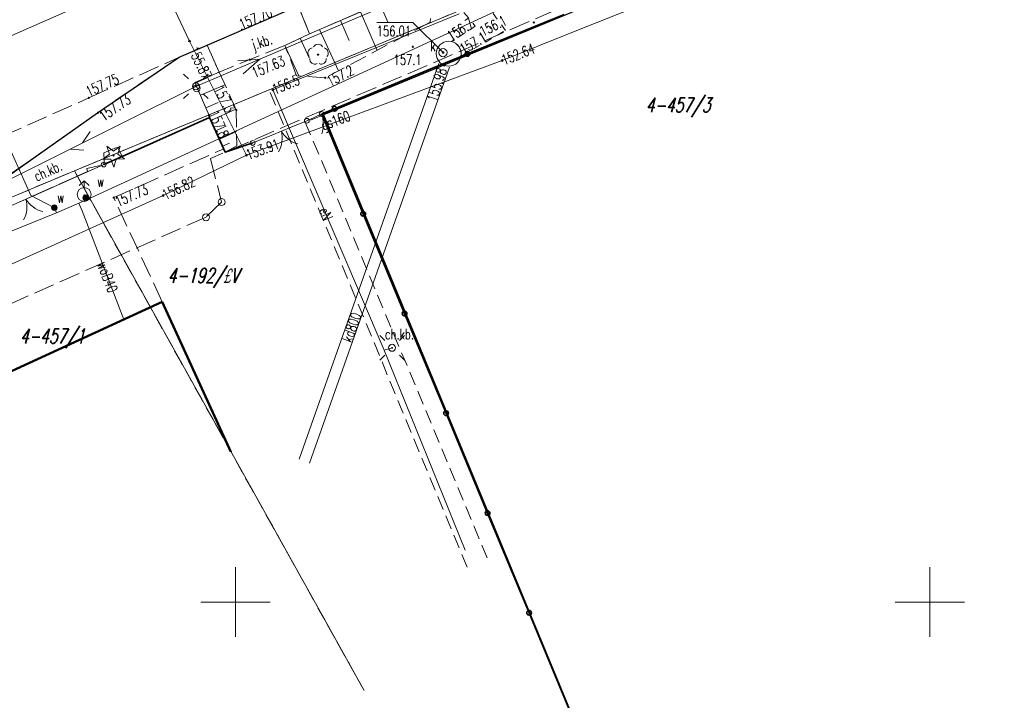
# Model space of a CAD drawing. Header units: metres. Extents: x 7549598 to 7550187, y 5738498 to 5738922.
# Tile 4 of 9: x 7549884 to 7549955, y 5738643 to 5738692. Entities that reach past the tile are written whole.
import ezdxf
from ezdxf.enums import TextEntityAlignment as Align

# ---------------------------------------------------------------- set-up
doc = ezdxf.new("R2010")
doc.units = ezdxf.units.M
for name, pattern in [('1', [0]), ('1_1', [0]), ('1_14', [1, -1]), ('1_OTKC', [1.5, 1, -0.5]), ('1_OTKJ', [2, 1.5, -0.5]), ('1_OTKK', [0]), ('1_OTKU', [2, 1.5, -0.5]), ('1_OTRK', [1.75, 1.25, -0.5]), ('1_OTRKG', [1.75, 1.25, -0.5]), ('1_OTSP', [1.5, 1, -0.5]), ('1_OTWM', [1, 0.5, -0.5]), ('2', [1.5, 1, -0.5]), ('2_EGBU_A', [0]), ('3_SUEP_A', [0]), ('3_SUGP', [0]), ('3_SUKP', [0]), ('3_SUKS', [0]), ('3_SUPP_P', [2, 1.5, -0.5]), ('3_SUPW', [0]), ('3_SUTP_A', [0]), ('3_SUWP', [0])]:
    doc.linetypes.add(name, pattern=pattern)
doc.layers.get('0').update_dxf_attribs({"color": 250, "linetype": 'CONTINUOUS', "lineweight": 100})
for name, color, linetype, lineweight in [('Dzialki', 7, '1', 18), ('Numery_dzialek', 7, 'CONTINUOUS', 9), ('OTK_E_T_0', 7, 'CONTINUOUS', 0), ('OTK_E_T_1', 7, 'CONTINUOUS', 0), ('OTK_L_0', 7, '1_OTKJ', 18), ('OTK_L_1', 7, '1_OTKK', 25), ('OTK_L_2', 7, '1_OTKC', 18), ('OTK_L_4', 7, '1_OTKU', 18), ('OTO_L_0', 7, 'CONTINUOUS', 35), ('OTO_L_1', 7, 'CONTINUOUS', 18), ('OTO_L_2', 7, 'CONTINUOUS', 18), ('OTR_L_1', 7, '1_OTRK', 18), ('OTR_T_0', 7, 'CONTINUOUS', 18), ('OTR_T_1', 7, 'CONTINUOUS', 18), ('OTS_L_1', 7, '1_OTSP', 18), ('OTW_L_3', 7, 'CONTINUOUS', 18), ('Podzial_sekcyjny_krzyze', 7, '1', 0), ('SUE_T_3', 7, 'CONTINUOUS', 18), ('SUEP_E_T_0', 1, 'CONTINUOUS', 0), ('SUEP_L_0', 1, '3_SUEP_A', 18), ('SUER_T_0', 1, 'CONTINUOUS', 18), ('SUP_L_3', 7, '3_SUPW', 18), ('SUP_T_2', 7, 'CONTINUOUS', 18), ('SUW_E_T_2', 5, 'CONTINUOUS', 0), ('SUW_T_2', 5, 'CONTINUOUS', 18), ('SUW_T_5', 5, 'CONTINUOUS', 18), ('SUWP_E_T_0', 5, 'CONTINUOUS', 0), ('SUWP_L_0', 5, '3_SUWP', 18)]:
    doc.layers.add(name, color=color, linetype=linetype, lineweight=lineweight)
for name, color, linetype, lineweight, true_color in [('EGBB_L_0', 36, '2_EGBU_A', 50, 0x804000), ('Kontury', 96, '2', 18, 0x008000), ('Numery_konturow', 96, 'CONTINUOUS', 9, 0x008000), ('OTZ_T_0', 96, 'CONTINUOUS', 18, 0x008000), ('OTZ_T_1', 96, 'CONTINUOUS', 18, 0x008000), ('P_SUK_T_3', 36, 'CONTINUOUS', 18, 0x803300), ('P_SUKP_L_0', 36, '3_SUPP_P', 18, 0x803300), ('SUGP_E_T_0', 52, 'CONTINUOUS', 0, 0xbfbf00), ('SUGP_L_0', 52, '3_SUGP', 18, 0xbfbf00), ('SUGR_T_0', 52, 'CONTINUOUS', 18, 0xbfbf00), ('SUK_E_T_4', 36, 'CONTINUOUS', 0, 0x803300), ('SUK_L_5', 36, '3_SUKS', 18, 0x803300), ('SUKP_E_T_0', 36, 'CONTINUOUS', 0, 0x803300), ('SUKP_L_0', 36, '3_SUKP', 18, 0x803300), ('SUKR_T_0', 36, 'CONTINUOUS', 18, 0x803300), ('SUTP_L_0', 30, '3_SUTP_A', 18, 0xff9100), ('Uzytki', 96, '2', 18, 0x008000)]:
    doc.layers.add(name, color=color, linetype=linetype, lineweight=lineweight, true_color=true_color)
doc.styles.get("Standard").update_dxf_attribs({"font": 'Simplex.SHX', "width": 0.75})

# ---------------------------------------------------------------- blocks, each defined once
blk = doc.blocks.new('2_OTRS')
at = {"linetype": 'CONTINUOUS'}
blk.add_circle((0, 0), 0.045, dxfattribs=at)
blk = doc.blocks.new('2_OTRN')
at = {"linetype": 'CONTINUOUS'}
blk.add_circle((0, 0), 0.045, dxfattribs=at)
blk = doc.blocks.new('2_OTZG')
at = {"linetype": 'CONTINUOUS'}
for p, q in [((-0.78225, -0.26495), (-0.3012, 0.09375)), ((-0.3012, 0.09375), (-0.4937, 0.6621)), ((-0.4937, 0.6621), (-0.0039, 0.31545)), ((-0.0039, 0.31545), (0.4771, 0.67415)), ((0.4771, 0.67415), (0.2988, 0.1012)), ((0.2988, 0.1012), (0.7886, -0.24545)), ((-0.18225, -0.2575), (-0.78225, -0.26495)), ((0.01025, -0.82585), (-0.18225, -0.2575)), ((0.1886, -0.2529), (0.01025, -0.82585)), ((0.7886, -0.24545), (0.1886, -0.2529))]:
    blk.add_line(p, q, dxfattribs=at)
blk.add_circle((0, 0), 0.045, dxfattribs=at)
blk = doc.blocks.new('2_OTZL')
at = {"linetype": 'CONTINUOUS'}
blk.add_circle((0, 0), 0.045, dxfattribs=at)
for centre, start, end in [((0, 0.375), 30.14012, 149.85988), ((-0.357, 0.116), 102.14447, 221.86002), ((0.357, 0.116), 318.13998, 77.85553), ((-0.22, -0.303), 174.14818, 293.85423), ((0.22, -0.303), 246.14577, 5.85182)]:
    blk.add_arc(centre, 0.375, start, end, dxfattribs=at)
blk = doc.blocks.new('4_SUKS')
at = {"linetype": 'CONTINUOUS'}
blk.add_circle((0, 0), 0.25, dxfattribs=at)
blk = doc.blocks.new('4_SUEO_W')
at = {"linetype": 'CONTINUOUS'}
for p, q in [((-0.53035, 0.53035), (-0.8839, 0.8839)), ((0.53035, 0.53035), (0.8839, 0.8839)), ((-0.53035, -0.53035), (-0.8839, -0.8839)), ((0.53035, -0.53035), (0.8839, -0.8839))]:
    blk.add_line(p, q, dxfattribs=at)
blk.add_circle((0, 0), 0.025, dxfattribs=at)
blk = doc.blocks.new('4_SUPP')
at = {"linetype": 'CONTINUOUS'}
blk.add_circle((0, 0), 0.25, dxfattribs=at)
blk = doc.blocks.new('4_SUPS')
at = {"linetype": 'CONTINUOUS'}
blk.add_circle((0, 0), 0.0625, dxfattribs=at)
blk = doc.blocks.new('4_SUWH')
at = {"linetype": 'CONTINUOUS'}
for p, q in [((0, 1), (-0.35355, 0.64645)), ((0, 1), (0.35355, 0.64645)), ((0, 0.5), (0, 1))]:
    blk.add_line(p, q, dxfattribs=at)
blk.add_circle((0, 0), 0.5, dxfattribs=at)
blk = doc.blocks.new('4_SUWW')
at = {"linetype": 'CONTINUOUS'}
for radius in [0.2, 0.175, 0.15, 0.125, 0.1, 0.075, 0.05, 0.025, 0.00715]:
    blk.add_circle((0, 0), radius, dxfattribs=at)

msp = doc.modelspace()

# ---------------------------------------------------------------- linework, layer by layer
at = {"layer": 'Dzialki'}
for p, q in [((7549888.39, 5738681.03), (7549973.31, 5738716.39)), ((7549856.54, 5738667.76), (7549888.39, 5738681.03)), ((7549909.25, 5738643.64), (7549888.39, 5738681.03))]:
    msp.add_line(p, q, dxfattribs=at)
at = {"layer": 'EGBB_L_0', "linetype": '2_EGBU_A'}
for p, q in [((7549894.71, 5738671.62), (7549863.78, 5738657.41)), ((7549899.668, 5738660.815), (7549894.71, 5738671.62))]:
    msp.add_line(p, q, dxfattribs=at)
at = {"layer": 'Kontury'}
for p, q in [((7549902.41, 5738686.87), (7549888.39, 5738681.03)), ((7549916.68, 5738652.51), (7549902.41, 5738686.87)), ((7549888.39, 5738681.03), (7549909.25, 5738643.64))]:
    msp.add_line(p, q, dxfattribs=at)
at = {"layer": 'OTK_L_0', "linetype": '1_14'}
for p, q in [((7549888.63, 5738692.86), (7549879.91, 5738689.04)), ((7549904.51, 5738692.92), (7549905.33, 5738690.89)), ((7549905.33, 5738690.89), (7549903.55, 5738690.07)), ((7549898.82, 5738688.15), (7549897.95, 5738690.09))]:
    msp.add_line(p, q, dxfattribs=at)
at = {"layer": 'OTK_L_0', "linetype": '1_OTKJ'}
for p, q in [((7549897.95, 5738690.09), (7549904.51, 5738692.92)), ((7549895.93, 5738689.21), (7549897.95, 5738690.09)), ((7549903.55, 5738690.07), (7549898.82, 5738688.15)), ((7549889.44, 5738686.29), (7549895.93, 5738689.21)), ((7549895.93, 5738689.21), (7549890.05, 5738685.21)), ((7549881.35, 5738682.69), (7549889.44, 5738686.29)), ((7549890.05, 5738685.21), (7549882.64, 5738679.98))]:
    msp.add_line(p, q, dxfattribs=at)
at = {"layer": 'OTK_L_1', "linetype": '1_OTKK'}
for p, q in [((7549974.7, 5738713.32), (7549906.33, 5738685.06)), ((7549897.95, 5738690.09), (7549904.51, 5738692.92)), ((7549895.93, 5738689.21), (7549897.95, 5738690.09)), ((7549890.05, 5738685.21), (7549895.93, 5738689.21)), ((7549882.64, 5738679.98), (7549890.05, 5738685.21)), ((7549906.33, 5738685.06), (7549948.43, 5738583.44))]:
    msp.add_line(p, q, dxfattribs=at)
at = {"layer": 'OTK_L_2', "linetype": '1_14'}
for p, q in [((7549906.16, 5738691.27), (7549912.54, 5738694)), ((7549905.33, 5738690.89), (7549906.16, 5738691.27)), ((7549897.07, 5738687.39), (7549898.82, 5738688.15)), ((7549898.09, 5738685.01), (7549897.07, 5738687.39))]:
    msp.add_line(p, q, dxfattribs=at)
at = {"layer": 'OTK_L_2', "linetype": '1_OTKC'}
for p, q in [((7549905.33, 5738690.89), (7549904.51, 5738692.92)), ((7549897.95, 5738690.09), (7549895.93, 5738689.21)), ((7549897.95, 5738690.09), (7549898.82, 5738688.15)), ((7549895.93, 5738689.21), (7549890.05, 5738685.21)), ((7549890.05, 5738685.21), (7549882.64, 5738679.98)), ((7549891.83, 5738682.08), (7549898.13, 5738684.88)), ((7549898.13, 5738684.88), (7549898.09, 5738685.01)), ((7549906.33, 5738685.06), (7549905.02, 5738684.55)), ((7549905.02, 5738684.55), (7549918.2, 5738653)), ((7549935.154, 5738615.485), (7549906.33, 5738685.06)), ((7549890.5, 5738682.34), (7549891.5, 5738682.74)), ((7549891.5, 5738682.74), (7549891.78, 5738682.18)), ((7549890.54, 5738681.78), (7549890.5, 5738682.34)), ((7549890.5, 5738681.49), (7549890.54, 5738681.78)), ((7549891.78, 5738682.18), (7549891.83, 5738682.08)), ((7549879.06, 5738676.4), (7549889.34, 5738680.98)), ((7549889.28, 5738681.21), (7549890.5, 5738681.49)), ((7549889.34, 5738680.98), (7549889.28, 5738681.21))]:
    msp.add_line(p, q, dxfattribs=at)
at = {"layer": 'OTK_L_4', "linetype": '1_OTKU'}
for p, q in [((7549898.13, 5738684.88), (7549891.83, 5738682.08)), ((7549899.15, 5738682.624), (7549898.13, 5738684.88)), ((7549891.22, 5738679.11), (7549899.15, 5738682.624)), ((7549891.83, 5738682.08), (7549890.5, 5738681.49)), ((7549890.5, 5738681.49), (7549879.06, 5738676.4)), ((7549894.71, 5738671.62), (7549891.22, 5738679.11)), ((7549871.909, 5738661.144), (7549894.71, 5738671.62))]:
    msp.add_line(p, q, dxfattribs=at)
at = {"layer": 'OTO_L_0'}
for p, q in [((7549923.65, 5738692.3), (7549916.71, 5738689.456)), ((7549916.71, 5738689.456), (7549914.06, 5738688.37)), ((7549914.06, 5738688.37), (7549907.126, 5738685.512)), ((7549907.126, 5738685.512), (7549906.2, 5738685.13)), ((7549891.83, 5738682.08), (7549898.13, 5738684.88)), ((7549899.26, 5738682.38), (7549898.13, 5738684.88)), ((7549909.187, 5738677.949), (7549906.2, 5738685.13)), ((7549901.23, 5738683.05), (7549899.26, 5738682.38)), ((7549890.5, 5738681.49), (7549891.83, 5738682.08)), ((7549912.173, 5738670.768), (7549909.187, 5738677.949)), ((7549915.16, 5738663.587), (7549912.173, 5738670.768)), ((7549918.147, 5738656.407), (7549915.16, 5738663.587)), ((7549921.133, 5738649.226), (7549918.147, 5738656.407)), ((7549924.12, 5738642.045), (7549921.133, 5738649.226))]:
    msp.add_line(p, q, dxfattribs=at)
for centre in [(7549916.71, 5738689.456), (7549907.126, 5738685.512), (7549909.187, 5738677.949), (7549912.173, 5738670.768), (7549915.16, 5738663.587), (7549918.147, 5738656.407), (7549921.133, 5738649.226)]:
    msp.add_circle(centre, 0.17, dxfattribs=at)
at = {"layer": 'OTO_L_1'}
for p, q in [((7549905.13, 5738684.64), (7549903.759, 5738684.081)), ((7549903.99, 5738684.175), (7549902.601, 5738683.609)), ((7549902.601, 5738683.609), (7549901.23, 5738683.05)), ((7549890.5, 5738681.49), (7549885.351, 5738679.199)), ((7549885.579, 5738679.301), (7549884.209, 5738678.691))]:
    msp.add_line(p, q, dxfattribs=at)
for centre in [(7549905.13, 5738684.64), (7549901.23, 5738683.05), (7549890.5, 5738681.49)]:
    msp.add_circle(centre, 0.17, dxfattribs=at)
for centre, start, end in [((7549901.357, 5738683.4), 330.16152, 14.23589), ((7549905.026, 5738684.896), 210.1248, 254.19917), ((7549882.972, 5738678.443), 331.96689, 16.04127), ((7549886.592, 5738680.054), 211.93017, 256.00455)]:
    msp.add_arc(centre, 2, start, end, dxfattribs=at)
at = {"layer": 'OTO_L_2'}
for p, q in [((7549905.665, 5738684.885), (7549905.13, 5738684.64)), ((7549906.2, 5738685.13), (7549905.665, 5738684.885)), ((7549906.2, 5738685.13), (7549906.227, 5738685.033)), ((7549906.227, 5738685.033), (7549906.255, 5738684.935)), ((7549906.255, 5738684.935), (7549906.278, 5738684.847)), ((7549906.278, 5738684.847), (7549906.291, 5738684.743)), ((7549906.291, 5738684.743), (7549906.307, 5738684.651)), ((7549906.307, 5738684.651), (7549906.316, 5738684.556)), ((7549906.316, 5738684.556), (7549906.318, 5738684.458)), ((7549906.247, 5738683.821), (7549906.219, 5738683.731)), ((7549906.268, 5738683.907), (7549906.247, 5738683.821)), ((7549906.289, 5738683.994), (7549906.268, 5738683.907)), ((7549906.298, 5738684.086), (7549906.289, 5738683.994)), ((7549906.312, 5738684.169), (7549906.298, 5738684.086)), ((7549906.317, 5738684.271), (7549906.312, 5738684.169)), ((7549906.327, 5738684.363), (7549906.317, 5738684.271)), ((7549906.318, 5738684.458), (7549906.327, 5738684.363)), ((7549906.219, 5738683.731), (7549906.206, 5738683.703))]:
    msp.add_line(p, q, dxfattribs=at)
for centre in [(7549906.2, 5738685.13), (7549905.13, 5738684.64)]:
    msp.add_circle(centre, 0.17, dxfattribs=at)
at = {"layer": 'OTR_L_1', "linetype": '1_OTRKG'}
for p, q in [((7549906.16, 5738691.27), (7549912.54, 5738694)), ((7549903.55, 5738690.07), (7549905.33, 5738690.89)), ((7549905.33, 5738690.89), (7549906.16, 5738691.27)), ((7549897.07, 5738687.39), (7549898.09, 5738685.01)), ((7549898.09, 5738685.01), (7549898.13, 5738684.88)), ((7549898.13, 5738684.88), (7549899.26, 5738682.38))]:
    msp.add_line(p, q, dxfattribs=at)
at = {"layer": 'OTR_L_1', "linetype": '1_OTRK'}
for p, q in [((7549914.11, 5738693.75), (7549914.02, 5738691.73)), ((7549914.02, 5738691.73), (7549906.46, 5738687.74)), ((7549904.39, 5738687.88), (7549903.55, 5738690.07)), ((7549897.07, 5738687.39), (7549898.82, 5738688.15)), ((7549898.82, 5738688.15), (7549900.05, 5738685.42)), ((7549906.46, 5738687.74), (7549904.39, 5738687.88)), ((7549900.05, 5738685.42), (7549900.08, 5738682.83)), ((7549900.08, 5738682.83), (7549899.26, 5738682.38))]:
    msp.add_line(p, q, dxfattribs=at)
at = {"layer": 'OTR_L_1', "linetype": '1_1'}
for p, q in [((7549910.392, 5738693.081), (7549910.962, 5738691.749)), ((7549909.004, 5738692.487), (7549910.192, 5738689.71)), ((7549907.556, 5738691.868), (7549908.176, 5738690.42)), ((7549906.053, 5738691.221), (7549907.416, 5738688.244)), ((7549904.651, 5738690.577), (7549905.296, 5738689.176)), ((7549903.55, 5738690.07), (7549904.564, 5738687.868)), ((7549897.083, 5738687.359), (7549897.96, 5738687.735)), ((7549897.463, 5738686.474), (7549899.233, 5738687.232)), ((7549897.846, 5738685.58), (7549898.739, 5738685.963)), ((7549898.225, 5738684.671), (7549900.022, 5738685.483)), ((7549898.563, 5738683.922), (7549899.311, 5738684.261)), ((7549898.84, 5738683.308), (7549900.068, 5738683.863)), ((7549899.068, 5738682.805), (7549899.571, 5738683.032))]:
    msp.add_line(p, q, dxfattribs=at)
msp.add_point((7549899.26, 5738682.38), dxfattribs=at)
at = {"layer": 'OTS_L_1', "linetype": '1_OTSP'}
for p, q in [((7549974.7, 5738713.32), (7549906.33, 5738685.06)), ((7549906.33, 5738685.06), (7549948.43, 5738583.44))]:
    msp.add_line(p, q, dxfattribs=at)
at = {"layer": 'OTW_L_3', "linetype": '1_OTWM'}
for p, q in [((7549919.44, 5738691.15), (7549916.77, 5738694.78)), ((7549915.17, 5738693.97), (7549917.26, 5738691.44)), ((7549917.26, 5738691.44), (7549915.7, 5738690.45)), ((7549916.26, 5738689.31), (7549919.44, 5738691.15)), ((7549915.7, 5738690.45), (7549915.52, 5738690.34)), ((7549916.21, 5738689.28), (7549916.26, 5738689.31))]:
    msp.add_line(p, q, dxfattribs=at)
at = {"layer": 'OTW_L_3', "linetype": '1_14'}
for p, q in [((7549915.52, 5738690.34), (7549915.647, 5738690.314)), ((7549915.647, 5738690.314), (7549915.846, 5738690.218)), ((7549915.846, 5738690.218), (7549916.062, 5738690.016)), ((7549916.062, 5738690.016), (7549916.183, 5738689.797)), ((7549916.183, 5738689.797), (7549916.235, 5738689.622)), ((7549916.247, 5738689.47), (7549916.21, 5738689.28)), ((7549916.235, 5738689.622), (7549916.247, 5738689.47))]:
    msp.add_line(p, q, dxfattribs=at)
at = {"layer": 'P_SUKP_L_0', "linetype": '3_SUPP_P'}
for p, q in [((7549926.65, 5738694.15), (7549898.19, 5738681.92)), ((7549898.19, 5738681.92), (7549898.99, 5738678.79)), ((7549898.99, 5738678.79), (7549897.87, 5738677.7)), ((7549897.87, 5738677.7), (7549862.75, 5738662.16))]:
    msp.add_line(p, q, dxfattribs=at)
at = {"layer": 'Podzial_sekcyjny_krzyze'}
for p, q in [((7549900, 5738647.5), (7549900, 5738652.5)), ((7549950, 5738647.5), (7549950, 5738652.5)), ((7549897.5, 5738650), (7549902.5, 5738650)), ((7549947.5, 5738650), (7549952.5, 5738650))]:
    msp.add_line(p, q, dxfattribs=at)
at = {"layer": 'SUEP_L_0', "linetype": '3_SUEP_A'}
for p, q in [((7549901.742, 5738689.074), (7549910.947, 5738692.982)), ((7549916.1, 5738692.35), (7549902.68, 5738686.87)), ((7549897.14, 5738687.12), (7549901.742, 5738689.074)), ((7549900.166, 5738688.948), (7549901.742, 5738689.074)), ((7549901.742, 5738689.074), (7549900.557, 5738688.027)), ((7549902.68, 5738686.87), (7549910.71, 5738668.12)), ((7549910.71, 5738668.12), (7549911.27, 5738668.3)), ((7549910.71, 5738668.12), (7549916.53, 5738653.74))]:
    msp.add_line(p, q, dxfattribs=at)
at = {"layer": 'SUGP_L_0', "linetype": '3_SUGP'}
for p, q in [((7549892.78, 5738698.66), (7549896.68, 5738690.38)), ((7549924.22, 5738690.99), (7549929.58, 5738693.14)), ((7549919.19, 5738688.98), (7549924.22, 5738690.99)), ((7549896.68, 5738690.38), (7549900.78, 5738682.16)), ((7549900.78, 5738682.16), (7549919.19, 5738688.98)), ((7549894.78, 5738679.26), (7549900.78, 5738682.16)), ((7549872.51, 5738669.22), (7549894.78, 5738679.26))]:
    msp.add_line(p, q, dxfattribs=at)
at = {"layer": 'SUK_L_5', "linetype": '3_SUKS'}
msp.add_circle((7549915.35, 5738689.47), 0.897, dxfattribs=at)
at = {"layer": 'SUKP_L_0', "linetype": '3_SUKP'}
for p, q in [((7549904.573, 5738660.273), (7549914.641, 5738688.77)), ((7549915.395, 5738688.504), (7549905.327, 5738660.007))]:
    msp.add_line(p, q, dxfattribs=at)
at = {"layer": 'SUKR_T_0', "linetype": 'CONTINUOUS', "lineweight": 0}
for p in [(7549910.166, 5738691.723), (7549914.94, 5738689.55)]:
    msp.add_line(p, (7549912.771, 5738691.723), dxfattribs=at)
at = {"layer": 'SUP_L_3', "linetype": '3_SUPW'}
msp.add_circle((7549914.94, 5738689.55), 0.295, dxfattribs=at)
at = {"layer": 'SUTP_L_0', "linetype": '3_SUTP_A'}
for p, q in [((7549897.14, 5738687.12), (7549891.98, 5738684.546)), ((7549891.98, 5738684.546), (7549885.627, 5738681.377)), ((7549888.982, 5738683.051), (7549889.52, 5738683.878)), ((7549888.087, 5738682.605), (7549889.071, 5738682.537)), ((7549885.627, 5738681.377), (7549872.203, 5738674.683))]:
    msp.add_line(p, q, dxfattribs=at)
at = {"layer": 'SUWP_L_0', "linetype": '3_SUWP'}
for p, q in [((7549919.27, 5738692.76), (7549889.26, 5738678.96)), ((7549885.25, 5738679.27), (7549883.63, 5738682.92)), ((7549886.95, 5738678.38), (7549885.25, 5738679.27)), ((7549889.26, 5738678.96), (7549888.71, 5738678.72)), ((7549889.1, 5738679.33), (7549889.2, 5738679.1)), ((7549889.2, 5738679.1), (7549889.26, 5738678.96)), ((7549887.11, 5738678.01), (7549886.95, 5738678.38)), ((7549888.71, 5738678.72), (7549887.11, 5738678.01)), ((7549888.95, 5738678.17), (7549888.71, 5738678.72)), ((7549891.943, 5738670.349), (7549888.95, 5738678.17)), ((7549887.11, 5738678.01), (7549855.31, 5738665.18))]:
    msp.add_line(p, q, dxfattribs=at)
at = {"layer": 'Uzytki'}
for p, q in [((7549902.41, 5738686.87), (7549915.35, 5738692.26)), ((7549888.39, 5738681.03), (7549902.41, 5738686.87)), ((7549916.68, 5738652.51), (7549902.41, 5738686.87)), ((7549856.54, 5738667.76), (7549888.39, 5738681.03)), ((7549909.25, 5738643.64), (7549888.39, 5738681.03))]:
    msp.add_line(p, q, dxfattribs=at)

# ---------------------------------------------------------------- block references
at = {"layer": 'OTR_T_0'}
for p in [(7549900.46, 5738691.2), (7549901.02, 5738689.04), (7549889.44, 5738686.29), (7549890.09, 5738685.22), (7549891.22, 5738679.11)]:
    msp.add_blockref('2_OTRS', p, dxfattribs=at)
at = {"layer": 'OTR_T_1'}
for p in [(7549921.48, 5738691.72), (7549918.36, 5738691.35), (7549915.7, 5738690.45), (7549912.76, 5738689.97), (7549916.26, 5738689.31), (7549906.46, 5738687.74), (7549900.05, 5738685.42), (7549898.09, 5738685.01)]:
    msp.add_blockref('2_OTRN', p, dxfattribs=at)
at = {"layer": 'OTZ_T_0'}
msp.add_blockref('2_OTZL', (7549905.94, 5738689.4), dxfattribs=at)
at = {"layer": 'OTZ_T_1'}
msp.add_blockref('2_OTZG', (7549891.21, 5738682.14), dxfattribs=at)
at = {"layer": 'P_SUK_T_3'}
for p in [(7549898.99, 5738678.79), (7549897.87, 5738677.7)]:
    msp.add_blockref('4_SUKS', p, dxfattribs=at)
at = {"layer": 'SUE_T_3'}
for name, p in [('4_SUEO_W', (7549897.14, 5738687.12)), ('4_SUPP', (7549897.14, 5738687.12)), ('4_SUEO_W', (7549911.27, 5738668.3)), ('4_SUPP', (7549911.27, 5738668.3))]:
    msp.add_blockref(name, p, dxfattribs=at)
at = {"layer": 'SUER_T_0'}
msp.add_blockref('4_SUPS', (7549902.68, 5738686.87), dxfattribs=at)
at = {"layer": 'SUGR_T_0'}
for p in [(7549896.68, 5738690.38), (7549919.19, 5738688.98), (7549900.78, 5738682.16), (7549894.78, 5738679.26)]:
    msp.add_blockref('4_SUPS', p, dxfattribs=at)
at = {"layer": 'SUKR_T_0'}
for p in [(7549914.94, 5738689.55), (7549915.018, 5738688.637)]:
    msp.add_blockref('4_SUPS', p, dxfattribs=at)
at = {"layer": 'SUP_T_2'}
for p in [(7549897.14, 5738687.12), (7549897.2, 5738686.98)]:
    msp.add_blockref('4_SUPP', p, dxfattribs=at)
at = {"layer": 'SUW_T_2'}
msp.add_blockref('4_SUWH', (7549889.1, 5738679.33), dxfattribs=at)
at = {"layer": 'SUW_T_5'}
for p in [(7549889.2, 5738679.1), (7549886.95, 5738678.38)]:
    msp.add_blockref('4_SUWW', p, dxfattribs=at)

# ---------------------------------------------------------------- texts
at = {"layer": 'Numery_dzialek', "oblique": 15, "width": 0.7}
for s, p in [('4-457/3', (7549929.531, 5738686.303)), ('4-457/1', (7549884.468, 5738669.671))]:
    msp.add_text(s, height=1.05, dxfattribs=at).set_placement(p, align=Align.TOP_LEFT)
at = {"layer": 'Numery_konturow', "oblique": 15, "width": 0.7}
msp.add_text('4-192/£V', height=1.05, dxfattribs=at).set_placement((7549900.212, 5738674.024), align=Align.TOP_RIGHT)
at = {"layer": 'OTK_E_T_0', "lineweight": 9, "width": 0.7}
msp.add_text('j.kb.', height=0.75, rotation=18.639, dxfattribs=at).set_placement((7549901.924, 5738690.217), align=Align.MIDDLE)
at = {"layer": 'OTK_E_T_1', "lineweight": 9, "width": 0.7}
msp.add_text('ch.kb.', height=0.75, rotation=24.37013, dxfattribs=at).set_placement((7549886.482, 5738681.031), align=Align.MIDDLE)
msp.add_text('ch.kb.', height=0.75, dxfattribs=at).set_placement((7549911.802, 5738669.286), align=Align.MIDDLE)
at = {"layer": 'OTR_T_0', "lineweight": 9, "width": 0.7}
for s, rotation, p in [('157.70', 23.013, (7549900.154, 5738691.886)), ('157.63', 22.14901, (7549901.071, 5738688.416)), ('157.75', 24.22801, (7549889.121, 5738687.038)), ('157.73', 23.88907, (7549891.22, 5738679.11))]:
    msp.add_text(s, height=0.75, rotation=rotation, dxfattribs=at).set_placement(p, align=Align.TOP_LEFT)
msp.add_text('157.73', height=0.75, rotation=34.49701, dxfattribs=at).set_placement((7549890.496, 5738684.58))
at = {"layer": 'OTR_T_1', "lineweight": 9, "width": 0.7}
for s, rotation, p in [('156.7', 32.4, (7549915.127, 5738690.968)), ('156.1', 27.06532, (7549917.461, 5738691.348)), ('157.1', 30.05099, (7549916.032, 5738690.05)), ('157.2', 27.82801, (7549906.46, 5738687.74)), ('157.3', 297.15057, (7549899.061, 5738687.285)), ('157.8', 293.949, (7549898.726, 5738685.482))]:
    msp.add_text(s, height=0.75, rotation=rotation, dxfattribs=at).set_placement(p, align=Align.TOP_LEFT)
msp.add_text('157.1', height=0.75, dxfattribs=at).set_placement((7549911.373, 5738689.414), align=Align.TOP_LEFT)
at = {"layer": 'SUEP_E_T_0', "lineweight": 9, "width": 0.7}
msp.add_text('eN', height=0.75, rotation=293.18384, dxfattribs=at).set_placement((7549906.507, 5738677.934), align=Align.MIDDLE)
at = {"layer": 'SUER_T_0', "lineweight": 9, "width": 0.7}
msp.add_text('156.5', height=0.75, rotation=22.21245, dxfattribs=at).set_placement((7549902.68, 5738686.87), align=Align.MIDDLE_LEFT)
at = {"layer": 'SUGP_E_T_0', "lineweight": 9, "width": 0.7}
msp.add_text('gs160', height=0.75, rotation=20.32718, dxfattribs=at).set_placement((7549907.237, 5738684.552), align=Align.MIDDLE)
at = {"layer": 'SUGR_T_0', "lineweight": 9, "width": 0.7}
for s, rotation, p in [('155.87', 295.88357, (7549896.908, 5738689.923)), ('152.64', 21.78176, (7549919.19, 5738688.98)), ('153.91', 20.32718, (7549900.78, 5738682.16)), ('156.82', 25.79603, (7549894.78, 5738679.26))]:
    msp.add_text(s, height=0.75, rotation=rotation, dxfattribs=at).set_placement(p, align=Align.MIDDLE_LEFT)
at = {"layer": 'SUK_E_T_4', "lineweight": 9, "width": 0.7}
msp.add_text('k', height=0.75, dxfattribs=at).set_placement((7549914.028, 5738689.644))
at = {"layer": 'SUKP_E_T_0', "lineweight": 9, "width": 0.7}
msp.add_text('kd800', height=0.75, rotation=70.54161, dxfattribs=at).set_placement((7549908.354, 5738669.776), align=Align.MIDDLE)
at = {"layer": 'SUKR_T_0', "lineweight": 9, "width": 0.7}
msp.add_text('156.01', height=0.75, dxfattribs=at).set_placement((7549910.166, 5738691.473), align=Align.TOP_LEFT)
msp.add_text('155.98', height=0.75, rotation=71.98199, dxfattribs=at).set_placement((7549914.108, 5738686.061), align=Align.MIDDLE_LEFT)
at = {"layer": 'SUW_E_T_2', "lineweight": 9, "width": 0.7}
for p in [(7549890.041, 5738679.883), (7549887.164, 5738678.728)]:
    msp.add_text('w', height=0.75, dxfattribs=at).set_placement(p)
at = {"layer": 'SUWP_E_T_0', "lineweight": 9, "width": 0.7}
msp.add_text('woB40', height=0.75, rotation=290.94265, dxfattribs=at).set_placement((7549890.778, 5738673.394), align=Align.MIDDLE)

doc.saveas('drawing.dxf')
